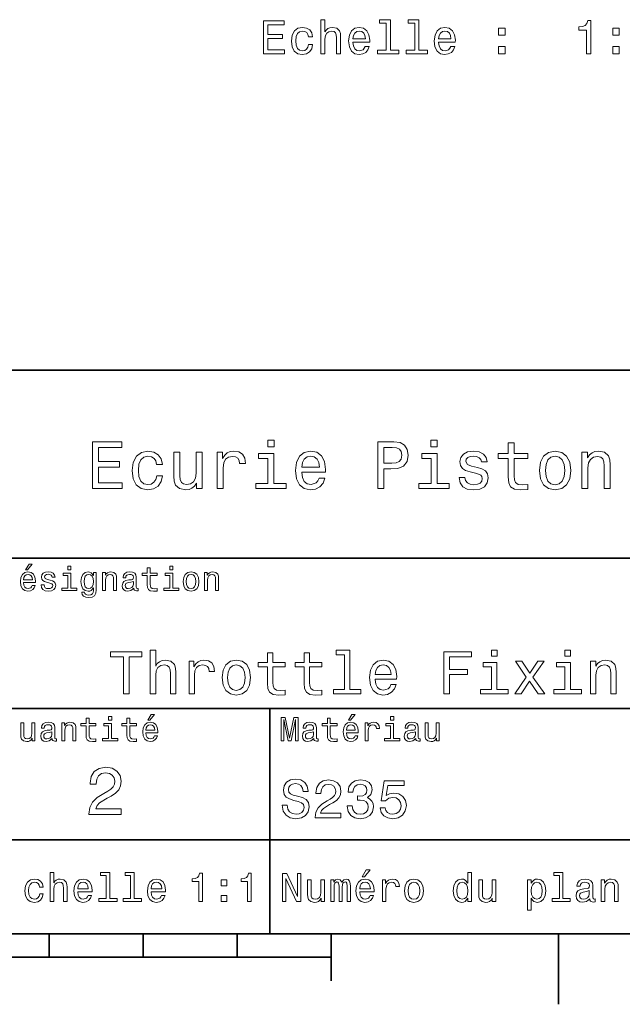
# Model space of a CAD drawing. Extents: x 0 to 297, y 0 to 210.
# Tile 6 of 8: x 165 to 229, y 2 to 107. Entities that reach past the tile are written whole.
import ezdxf

# ---------------------------------------------------------------- set-up
doc = ezdxf.new("R2010")
doc.units = 0

msp = doc.modelspace()

# ---------------------------------------------------------------- linework, layer by layer
at = {"color": 7, "lineweight": 35}
for p, q in [((97, 70), (287, 70)), ((162, 50), (287, 50)), ((162, 34), (287, 34)), ((162, 20), (287, 20)), ((10, 10), (287, 10)), ((97, 10), (287, 10)), ((98.5, 7.5), (198.5, 7.5))]:
    msp.add_line(p, q, dxfattribs=at)
at = {"color": 7, "lineweight": 35, "ltscale": 0.35}
msp.add_line((192, 20), (192, 34), dxfattribs=at)
at = {"color": 7, "lineweight": 35, "ltscale": 0.25}
msp.add_line((192, 10), (192, 20), dxfattribs=at)
at = {"color": 7, "lineweight": 35, "ltscale": 0.0625}
for p, q in [((168.5, 10), (168.5, 7.5)), ((178.5, 10), (178.5, 7.5)), ((188.5, 10), (188.5, 7.5))]:
    msp.add_line(p, q, dxfattribs=at)
at = {"color": 7, "lineweight": 35, "ltscale": 0.125}
msp.add_line((198.5, 10), (198.5, 5), dxfattribs=at)
at = {"color": 7, "lineweight": 35, "ltscale": 0.1875}
msp.add_line((222.699997, 10), (222.699997, 2.5), dxfattribs=at)
at = {"color": 7, "lineweight": 13}
for points in [[(191.318115, 103.674271), (193.537125, 103.674271), (193.537125, 104.0979), (191.782089, 104.0979), (191.782089, 105.283058), (193.34549, 105.283058), (193.34549, 105.701645), (191.782089, 105.701645), (191.782089, 106.750641), (193.49678, 106.750641), (193.49678, 107.174271), (191.318115, 107.174271)], [(197.405289, 103.674271), (197.849091, 103.674271), (197.849091, 105.237671), (197.894485, 105.595741), (198.040726, 105.857986), (198.267685, 106.019371), (198.570267, 106.079887), (198.812347, 106.029457), (198.963638, 105.893288), (199.039291, 105.666344), (199.064514, 105.363754), (199.064514, 103.674271), (199.508316, 103.674271), (199.508316, 105.454529), (199.488144, 105.812599), (199.397354, 106.110153), (199.099808, 106.382484), (198.635834, 106.478302), (198.383667, 106.443001), (198.166809, 106.347183), (197.98526, 106.195885), (197.849091, 105.989113), (197.849091, 107.295311), (197.405289, 107.295311)], [(204.359894, 106.922112), (204.359894, 104.04747), (203.447067, 104.04747), (203.447067, 103.674271), (205.711487, 103.674271), (205.711487, 104.04747), (204.803696, 104.04747), (204.803696, 107.295311), (203.663925, 107.295311), (203.663925, 106.922112)], [(207.39592, 106.922112), (207.39592, 104.04747), (206.483093, 104.04747), (206.483093, 103.674271), (208.747498, 103.674271), (208.747498, 104.04747), (207.839722, 104.04747), (207.839722, 107.295311), (206.699951, 107.295311), (206.699951, 106.922112)], [(225.682663, 103.674271), (226.141602, 103.674271), (226.141602, 107.199486), (225.79866, 107.199486), (225.707886, 106.891853), (225.526321, 106.685074), (225.248947, 106.564041), (224.865662, 106.523697), (224.865662, 106.165627), (225.682663, 106.165627)], [(196.09404, 105.484787), (196.532806, 105.484787), (196.442032, 105.888245), (196.225174, 106.205971), (195.887268, 106.402657), (195.448517, 106.478302), (194.964371, 106.377441), (194.596207, 106.095016), (194.364227, 105.636086), (194.283524, 105.020813), (194.359177, 104.410583), (194.586121, 103.956688), (194.944183, 103.674271), (195.43338, 103.578453), (195.867096, 103.654099), (196.205002, 103.865913), (196.436981, 104.198769), (196.537857, 104.64257), (196.114227, 104.64257), (196.038574, 104.360153), (195.897354, 104.148331), (195.695633, 104.017212), (195.448517, 103.976868), (195.140884, 104.042427), (194.918976, 104.244156), (194.782806, 104.571968), (194.737411, 105.035942), (194.782806, 105.48983), (194.924011, 105.817642), (195.15097, 106.019371), (195.448517, 106.089973), (195.710754, 106.044586), (195.90744, 105.928596), (196.038574, 105.736954)], [(200.829636, 104.899773), (202.604858, 104.899773), (202.609894, 105.106544), (202.529205, 105.686516), (202.307297, 106.120239), (201.954285, 106.382484), (201.48526, 106.478302), (201.026321, 106.377441), (200.673294, 106.095016), (200.44635, 105.636086), (200.365662, 105.030899), (200.441315, 104.410583), (200.668259, 103.956688), (201.016235, 103.674271), (201.470123, 103.578453), (201.863495, 103.644012), (202.186264, 103.815483), (202.423294, 104.087814), (202.559464, 104.450928), (202.120697, 104.450928), (202.029922, 104.249199), (201.898804, 104.0979), (201.525604, 103.976868), (201.238144, 104.032341), (201.021286, 104.208855), (200.880066, 104.496315), (200.829636, 104.884644)], [(200.829636, 105.272972), (200.885117, 105.620956), (201.021286, 105.878159), (201.228058, 106.0345), (201.500381, 106.089973), (201.767685, 106.0345), (201.974457, 105.878159), (202.100525, 105.620956), (202.14592, 105.272972)], [(209.937714, 104.899773), (211.712921, 104.899773), (211.717972, 105.106544), (211.637268, 105.686516), (211.415375, 106.120239), (211.062347, 106.382484), (210.593323, 106.478302), (210.134399, 106.377441), (209.781372, 106.095016), (209.554428, 105.636086), (209.473724, 105.030899), (209.549377, 104.410583), (209.776321, 103.956688), (210.124313, 103.674271), (210.578201, 103.578453), (210.971573, 103.644012), (211.294342, 103.815483), (211.531372, 104.087814), (211.667542, 104.450928), (211.228775, 104.450928), (211.138, 104.249199), (211.006866, 104.0979), (210.633667, 103.976868), (210.346207, 104.032341), (210.129349, 104.208855), (209.988144, 104.496315), (209.937714, 104.884644)], [(209.937714, 105.272972), (209.993179, 105.620956), (210.129349, 105.878159), (210.336121, 106.0345), (210.608459, 106.089973), (210.875748, 106.0345), (211.08252, 105.878159), (211.208603, 105.620956), (211.253998, 105.272972)], [(216.317383, 105.631042), (217.013351, 105.631042), (217.013351, 106.382484), (216.317383, 106.382484)], [(228.461487, 105.631042), (229.15744, 105.631042), (229.15744, 106.382484), (228.461487, 106.382484)], [(216.317383, 103.674271), (217.013351, 103.674271), (217.013351, 104.425713), (216.317383, 104.425713)], [(228.461487, 103.674271), (229.15744, 103.674271), (229.15744, 104.425713), (228.461487, 104.425713)], [(173.109512, 57.381123), (176.279541, 57.381123), (176.279541, 57.986309), (173.772339, 57.986309), (173.772339, 59.679394), (176.005768, 59.679394), (176.005768, 60.277374), (173.772339, 60.277374), (173.772339, 61.775936), (176.221893, 61.775936), (176.221893, 62.381123), (173.109512, 62.381123)], [(192.439484, 62.554031), (191.769455, 62.554031), (191.769455, 61.833572), (192.439484, 61.833572)], [(203.462524, 57.381123), (204.125351, 57.381123), (204.125351, 59.492073), (204.860229, 59.492073), (205.602295, 59.528095), (206.193085, 59.780258), (206.574921, 60.270172), (206.704605, 60.940201), (206.603745, 61.559795), (206.315552, 62.013687), (205.840057, 62.287464), (205.191635, 62.381123), (203.462524, 62.381123)], [(209.788177, 62.554031), (209.118149, 62.554031), (209.118149, 61.833572), (209.788177, 61.833572)], [(217.353027, 60.579971), (217.353027, 58.64193), (217.396255, 58.015129), (217.597992, 57.582851), (218.001434, 57.330688), (218.685883, 57.244236), (219.43515, 57.280258), (219.43515, 57.827808), (218.887604, 57.78458), (218.390488, 57.842216), (218.123917, 58.022331), (218.008652, 58.324928), (217.98703, 58.75), (217.98703, 60.579971), (219.43515, 60.579971), (219.43515, 61.120316), (217.98703, 61.120316), (217.98703, 62.251438), (217.353027, 62.251438), (217.353027, 61.120316), (216.257935, 61.120316), (216.257935, 60.579971)], [(179.932281, 59.967579), (180.559082, 59.967579), (180.429398, 60.543945), (180.119598, 60.997837), (179.636887, 61.278816), (179.010086, 61.386887), (178.318436, 61.242794), (177.792511, 60.839336), (177.46109, 60.183716), (177.345825, 59.304752), (177.453888, 58.432995), (177.778091, 57.78458), (178.289627, 57.381123), (178.988464, 57.244236), (179.608063, 57.352303), (180.090775, 57.6549), (180.42218, 58.130402), (180.566284, 58.764408), (179.96109, 58.764408), (179.853027, 58.36095), (179.651291, 58.058357), (179.363113, 57.871037), (179.010086, 57.8134), (178.570602, 57.907059), (178.253601, 58.195244), (178.059082, 58.663544), (177.994232, 59.326366), (178.059082, 59.974781), (178.260803, 60.443081), (178.585007, 60.731266), (179.010086, 60.83213), (179.38472, 60.767288), (179.66571, 60.601585), (179.853027, 60.327808)], [(184.788177, 61.25), (184.154175, 61.25), (184.154175, 59.016571), (184.082123, 58.497837), (183.873199, 58.123196), (183.548996, 57.892651), (183.123917, 57.820602), (182.785294, 57.878242), (182.569168, 58.051151), (182.446686, 58.346542), (182.417862, 58.764408), (182.417862, 61.25), (181.783859, 61.25), (181.783859, 58.706772), (181.805481, 58.195244), (181.942368, 57.770172), (182.360229, 57.381123), (183.030258, 57.244236), (183.390488, 57.294666), (183.700287, 57.424351), (183.966858, 57.647694), (184.182999, 57.971901), (184.182999, 57.381123), (184.788177, 57.381123)], [(186.380402, 57.381123), (187.014404, 57.381123), (187.014404, 59.592937), (187.079254, 60.12608), (187.273773, 60.507923), (187.590775, 60.738472), (188.015854, 60.817722), (188.332855, 60.767288), (188.570602, 60.623199), (188.714691, 60.378242), (188.765121, 60.046829), (189.406342, 60.046829), (189.319885, 60.630402), (189.082123, 61.048271), (188.685883, 61.30043), (188.145538, 61.386887), (187.778091, 61.32925), (187.46109, 61.185158), (187.180115, 60.940201), (186.956772, 60.608788), (186.956772, 61.25), (186.380402, 61.25)], [(192.417862, 57.914265), (192.417862, 61.120316), (190.789627, 61.120316), (190.789627, 60.579971), (191.783859, 60.579971), (191.783859, 57.914265), (190.48703, 57.914265), (190.48703, 57.381123), (193.729111, 57.381123), (193.729111, 57.914265)], [(195.37175, 59.131844), (197.907776, 59.131844), (197.914978, 59.427231), (197.799713, 60.255764), (197.482712, 60.875359), (196.978378, 61.25), (196.30835, 61.386887), (195.65274, 61.242794), (195.148407, 60.839336), (194.824203, 60.183716), (194.708923, 59.319164), (194.817001, 58.432995), (195.141205, 57.78458), (195.638321, 57.381123), (196.286743, 57.244236), (196.848694, 57.337894), (197.309799, 57.582851), (197.648407, 57.971901), (197.842941, 58.490631), (197.216141, 58.490631), (197.086456, 58.20245), (196.899139, 57.986309), (196.365997, 57.8134), (195.955322, 57.892651), (195.645538, 58.14481), (195.443802, 58.555473), (195.37175, 59.110229)], [(195.37175, 59.664986), (195.451004, 60.162102), (195.645538, 60.529537), (195.940918, 60.75288), (196.329971, 60.83213), (196.711807, 60.75288), (197.007202, 60.529537), (197.187317, 60.162102), (197.252167, 59.664986)], [(205.01152, 61.76873), (205.443802, 61.725502), (205.760803, 61.588615), (205.94812, 61.336452), (206.01297, 60.940201), (205.940918, 60.522331), (205.746399, 60.270172), (205.414978, 60.140488), (204.96109, 60.104465), (204.125351, 60.104465), (204.125351, 61.76873)], [(209.766571, 57.914265), (209.766571, 61.120316), (208.138321, 61.120316), (208.138321, 60.579971), (209.132568, 60.579971), (209.132568, 57.914265), (207.835724, 57.914265), (207.835724, 57.381123), (211.077805, 57.381123), (211.077805, 57.914265)], [(214.060516, 59.636166), (213.44812, 59.780258), (212.994232, 59.945965), (212.842941, 60.28458), (212.886169, 60.522331), (213.03746, 60.695244), (213.282425, 60.803314), (213.635437, 60.846542), (213.97406, 60.803314), (214.240631, 60.67363), (214.413544, 60.479107), (214.485596, 60.219738), (215.105194, 60.219738), (215.105194, 60.23415), (214.997116, 60.70245), (214.701721, 61.069885), (214.240631, 61.30043), (213.635437, 61.386887), (213.023056, 61.30043), (212.57637, 61.062679), (212.29538, 60.709652), (212.208939, 60.262966), (212.273773, 59.830688), (212.475494, 59.528095), (212.806915, 59.311958), (213.289627, 59.16066), (213.995682, 58.987751), (214.427948, 58.807636), (214.543228, 58.663544), (214.586456, 58.447407), (214.521606, 58.180836), (214.348694, 57.979107), (214.067719, 57.849422), (213.693085, 57.806194), (213.296829, 57.849422), (213.008636, 58.000721), (212.814117, 58.245674), (212.734863, 58.584293), (212.122482, 58.584293), (212.223343, 58.007923), (212.518738, 57.590057), (212.98703, 57.337894), (213.635437, 57.244236), (214.312683, 57.337894), (214.809799, 57.590057), (215.112396, 57.993515), (215.220459, 58.519451), (215.141205, 58.973343), (214.917862, 59.283138), (214.55043, 59.484871)], [(220.65274, 59.311958), (220.768005, 58.432995), (221.099426, 57.78458), (221.625366, 57.381123), (222.331421, 57.244236), (223.030258, 57.381123), (223.556198, 57.777374), (223.887604, 58.425793), (224.010086, 59.311958), (223.887604, 60.190922), (223.556198, 60.846542), (223.030258, 61.242794), (222.331421, 61.386887), (221.625366, 61.242794), (221.099426, 60.839336), (220.768005, 60.190922)], [(221.301147, 59.319164), (221.365997, 59.967579), (221.567719, 60.435879), (221.891937, 60.72406), (222.331421, 60.824928), (222.763687, 60.72406), (223.087891, 60.443081), (223.289627, 59.967579), (223.361679, 59.319164), (223.289627, 58.663544), (223.087891, 58.188038), (222.763687, 57.899853), (222.331421, 57.806194), (221.891937, 57.899853), (221.567719, 58.188038), (221.365997, 58.663544)], [(225.177246, 57.381123), (225.811249, 57.381123), (225.811249, 59.614552), (225.876083, 60.12608), (226.085022, 60.500717), (226.409225, 60.731266), (226.841507, 60.817722), (227.187317, 60.745674), (227.403458, 60.551151), (227.511536, 60.226944), (227.547546, 59.794666), (227.547546, 57.381123), (228.181564, 57.381123), (228.181564, 59.924351), (228.15274, 60.435879), (228.023056, 60.86095), (227.597992, 61.25), (226.935165, 61.386887), (226.567719, 61.336452), (226.257935, 61.199566), (225.991364, 60.969017), (225.782425, 60.659222), (225.782425, 61.25), (225.177246, 61.25)], [(166.004318, 48.728386), (166.216858, 48.728386), (166.717575, 49.340778), (166.364548, 49.340778)], [(165.784576, 47.406338), (167.052597, 47.406338), (167.056198, 47.554035), (166.998566, 47.9683), (166.840057, 48.278099), (166.587891, 48.465416), (166.252884, 48.533859), (165.925079, 48.461815), (165.672913, 48.260086), (165.510803, 47.932278), (165.453171, 47.5), (165.507202, 47.056915), (165.669312, 46.732708), (165.917862, 46.530979), (166.242081, 46.462536), (166.523056, 46.509365), (166.753601, 46.631844), (166.922913, 46.826366), (167.020172, 47.085735), (166.706772, 47.085735), (166.641937, 46.941643), (166.548264, 46.833572), (166.281708, 46.747116), (166.07637, 46.786743), (165.921463, 46.912823), (165.820602, 47.118156), (165.784576, 47.395531)], [(165.784576, 47.672909), (165.824203, 47.921471), (165.921463, 48.105186), (166.069168, 48.216858), (166.263687, 48.256485), (166.454605, 48.216858), (166.60231, 48.105186), (166.692368, 47.921471), (166.724777, 47.672909)], [(168.623199, 47.658501), (168.317001, 47.730545), (168.090057, 47.8134), (168.014404, 47.982708), (168.036026, 48.101585), (168.111664, 48.188038), (168.234146, 48.242073), (168.41066, 48.263687), (168.579971, 48.242073), (168.713257, 48.177231), (168.799713, 48.079971), (168.835739, 47.950287), (169.145538, 47.950287), (169.145538, 47.957493), (169.091492, 48.191643), (168.943802, 48.375359), (168.713257, 48.490635), (168.41066, 48.533859), (168.104462, 48.490635), (167.881119, 48.371758), (167.740631, 48.195244), (167.697403, 47.971901), (167.729828, 47.755764), (167.830688, 47.604465), (167.996399, 47.496399), (168.237747, 47.42075), (168.590775, 47.334293), (168.806915, 47.244236), (168.864548, 47.172188), (168.886169, 47.064121), (168.853745, 46.930836), (168.767288, 46.829971), (168.626801, 46.765129), (168.439484, 46.743515), (168.241348, 46.765129), (168.09726, 46.840778), (168, 46.963257), (167.960373, 47.132565), (167.654175, 47.132565), (167.704605, 46.844379), (167.85231, 46.635445), (168.086456, 46.509365), (168.41066, 46.462536), (168.749283, 46.509365), (168.997833, 46.635445), (169.149139, 46.837173), (169.203171, 47.100143), (169.163544, 47.327087), (169.05188, 47.481987), (168.868149, 47.582851)], [(170.8134, 46.79755), (170.8134, 48.400574), (169.999283, 48.400574), (169.999283, 48.130402), (170.496399, 48.130402), (170.496399, 46.79755), (169.847977, 46.79755), (169.847977, 46.530979), (171.469025, 46.530979), (171.469025, 46.79755)], [(170.824203, 49.117435), (170.489197, 49.117435), (170.489197, 48.757202), (170.824203, 48.757202)], [(173.518738, 46.617435), (173.518738, 48.465416), (173.216141, 48.465416), (173.216141, 48.152016), (172.967575, 48.4366), (172.816284, 48.508644), (172.646973, 48.533859), (172.340775, 48.461815), (172.103027, 48.260086), (171.94812, 47.935879), (171.894089, 47.5), (171.94812, 47.060516), (172.103027, 46.736309), (172.340775, 46.530979), (172.646973, 46.462536), (172.819885, 46.487751), (172.963974, 46.552593), (173.216141, 46.826366), (173.216141, 46.552593), (173.187317, 46.336456), (173.108063, 46.181557), (172.956772, 46.091499), (172.729828, 46.059078), (172.531708, 46.080692), (172.391205, 46.134727), (172.30835, 46.228386), (172.283142, 46.354465), (171.976944, 46.354465), (171.976944, 46.340057), (172.023773, 46.109509), (172.167862, 45.9366), (172.398407, 45.824928), (172.711823, 45.785301), (173.086456, 45.839336), (173.335022, 45.990635), (173.47551, 46.253601)], [(172.221909, 47.5), (172.254318, 47.820606), (172.351593, 48.058357), (172.502884, 48.198845), (172.704605, 48.249279), (172.917145, 48.198845), (173.075653, 48.058357), (173.172913, 47.820606), (173.208939, 47.5), (173.172913, 47.172188), (173.075653, 46.938038), (172.917145, 46.793949), (172.704605, 46.747116), (172.502884, 46.793949), (172.351593, 46.938038), (172.254318, 47.175793)], [(174.181549, 46.530979), (174.498566, 46.530979), (174.498566, 47.647694), (174.530975, 47.903458), (174.635452, 48.090778), (174.797546, 48.206051), (175.013687, 48.249279), (175.1866, 48.213257), (175.294662, 48.115993), (175.348709, 47.953888), (175.366714, 47.737751), (175.366714, 46.530979), (175.683716, 46.530979), (175.683716, 47.802593), (175.669312, 48.058357), (175.604462, 48.270893), (175.391937, 48.465416), (175.060516, 48.533859), (174.876801, 48.508644), (174.721909, 48.440201), (174.588623, 48.324928), (174.484146, 48.170029), (174.484146, 48.465416), (174.181549, 48.465416)], [(177.499283, 46.783142), (177.499283, 46.772335), (177.517288, 46.649857), (177.57132, 46.5634), (177.798264, 46.494957), (177.974777, 46.523773), (177.974777, 46.76873), (177.899139, 46.757923), (177.798264, 46.804756), (177.780258, 46.948845), (177.780258, 47.950287), (177.73703, 48.206051), (177.610947, 48.386166), (177.391205, 48.494236), (177.081406, 48.533859), (176.778824, 48.490635), (176.555481, 48.368156), (176.414978, 48.177231), (176.368149, 47.925072), (176.368149, 47.903458), (176.65274, 47.903458), (176.677948, 48.054756), (176.757202, 48.162823), (176.886887, 48.227665), (177.070602, 48.25288), (177.247116, 48.234871), (177.373199, 48.180836), (177.448853, 48.087173), (177.47406, 47.957493), (177.459656, 47.806194), (177.402023, 47.730545), (177.257919, 47.694523), (176.987747, 47.665707), (176.677948, 47.600864), (176.458206, 47.485592), (176.328537, 47.305473), (176.28891, 47.038906), (176.324921, 46.801151), (176.4366, 46.624638), (176.616714, 46.512966), (176.86528, 46.473343), (177.200287, 46.548992)], [(178.943802, 48.130402), (178.943802, 47.161381), (178.965424, 46.84798), (179.066284, 46.631844), (179.268005, 46.505764), (179.610229, 46.462536), (179.984863, 46.480545), (179.984863, 46.754322), (179.71109, 46.732708), (179.46254, 46.761528), (179.329254, 46.851585), (179.271606, 47.00288), (179.260803, 47.215416), (179.260803, 48.130402), (179.984863, 48.130402), (179.984863, 48.400574), (179.260803, 48.400574), (179.260803, 48.966137), (178.943802, 48.966137), (178.943802, 48.400574), (178.396255, 48.400574), (178.396255, 48.130402)], [(181.656342, 46.79755), (181.656342, 48.400574), (180.842224, 48.400574), (180.842224, 48.130402), (181.33934, 48.130402), (181.33934, 46.79755), (180.690918, 46.79755), (180.690918, 46.530979), (182.311966, 46.530979), (182.311966, 46.79755)], [(181.667145, 49.117435), (181.332138, 49.117435), (181.332138, 48.757202), (181.667145, 48.757202)], [(182.762253, 47.496399), (182.819885, 47.056915), (182.985596, 46.732708), (183.248566, 46.530979), (183.601593, 46.462536), (183.951004, 46.530979), (184.213974, 46.729107), (184.379684, 47.053314), (184.440918, 47.496399), (184.379684, 47.935879), (184.213974, 48.263687), (183.951004, 48.461815), (183.601593, 48.533859), (183.248566, 48.461815), (182.985596, 48.260086), (182.819885, 47.935879)], [(183.086456, 47.5), (183.118881, 47.824207), (183.219742, 48.058357), (183.381851, 48.20245), (183.601593, 48.25288), (183.817719, 48.20245), (183.979828, 48.061958), (184.080688, 47.824207), (184.116714, 47.5), (184.080688, 47.172188), (183.979828, 46.934437), (183.817719, 46.790344), (183.601593, 46.743515), (183.381851, 46.790344), (183.219742, 46.934437), (183.118881, 47.172188)], [(185.024506, 46.530979), (185.341492, 46.530979), (185.341492, 47.647694), (185.373917, 47.903458), (185.478394, 48.090778), (185.640488, 48.206051), (185.856628, 48.249279), (186.029541, 48.213257), (186.137604, 48.115993), (186.19165, 47.953888), (186.209656, 47.737751), (186.209656, 46.530979), (186.526657, 46.530979), (186.526657, 47.802593), (186.512253, 48.058357), (186.447403, 48.270893), (186.234879, 48.465416), (185.903458, 48.533859), (185.719742, 48.508644), (185.56485, 48.440201), (185.431564, 48.324928), (185.327087, 48.170029), (185.327087, 48.465416), (185.024506, 48.465416)], [(177.463257, 47.208214), (177.420029, 47.020893), (177.304749, 46.876801), (177.131851, 46.783142), (176.919312, 46.750721), (176.782425, 46.76873), (176.68515, 46.826366), (176.623917, 46.927231), (176.605911, 47.067722), (176.620316, 47.193802), (176.677948, 47.283859), (176.908508, 47.384727), (177.200287, 47.427952), (177.463257, 47.514408)], [(176.408508, 35.530258), (177.005051, 35.530258), (177.005051, 39.485588), (178.36673, 39.485588), (178.36673, 40.030258), (175.040359, 40.030258), (175.040359, 39.485588), (176.408508, 39.485588)], [(179.268021, 35.530258), (179.838623, 35.530258), (179.838623, 37.540344), (179.896988, 38.000721), (180.085022, 38.337894), (180.376816, 38.545387), (180.765854, 38.623199), (181.077103, 38.558357), (181.271622, 38.383286), (181.368881, 38.091499), (181.401306, 37.70245), (181.401306, 35.530258), (181.971909, 35.530258), (181.971909, 37.819164), (181.945969, 38.279537), (181.829254, 38.662102), (181.446686, 39.012245), (180.850159, 39.135445), (180.52594, 39.090057), (180.247131, 38.966858), (180.013702, 38.772331), (179.838623, 38.506485), (179.838623, 40.185879), (179.268021, 40.185879)], [(191.74353, 38.409222), (191.74353, 36.664986), (191.782425, 36.100864), (191.963989, 35.711815), (192.327103, 35.484871), (192.943085, 35.407059), (193.617447, 35.43948), (193.617447, 35.932274), (193.124649, 35.893372), (192.677246, 35.945244), (192.437332, 36.107349), (192.333588, 36.379681), (192.314133, 36.762245), (192.314133, 38.409222), (193.617447, 38.409222), (193.617447, 38.895531), (192.314133, 38.895531), (192.314133, 39.913544), (191.74353, 39.913544), (191.74353, 38.895531), (190.757935, 38.895531), (190.757935, 38.409222)], [(195.646988, 38.409222), (195.646988, 36.664986), (195.685883, 36.100864), (195.867447, 35.711815), (196.23056, 35.484871), (196.846558, 35.407059), (197.520905, 35.43948), (197.520905, 35.932274), (197.028107, 35.893372), (196.580704, 35.945244), (196.34079, 36.107349), (196.237045, 36.379681), (196.21759, 36.762245), (196.21759, 38.409222), (197.520905, 38.409222), (197.520905, 38.895531), (196.21759, 38.895531), (196.21759, 39.913544), (195.646988, 39.913544), (195.646988, 38.895531), (194.661392, 38.895531), (194.661392, 38.409222)], [(199.920044, 39.706051), (199.920044, 36.010086), (198.746399, 36.010086), (198.746399, 35.530258), (201.657791, 35.530258), (201.657791, 36.010086), (200.490646, 36.010086), (200.490646, 40.185879), (199.025223, 40.185879), (199.025223, 39.706051)], [(210.508652, 35.530258), (211.111679, 35.530258), (211.111679, 37.598701), (213.005051, 37.598701), (213.005051, 38.136887), (211.111679, 38.136887), (211.111679, 39.485588), (213.439484, 39.485588), (213.439484, 40.030258), (210.508652, 40.030258)], [(216.162827, 40.185879), (215.559799, 40.185879), (215.559799, 39.537464), (216.162827, 39.537464)], [(223.969742, 40.185879), (223.366714, 40.185879), (223.366714, 39.537464), (223.969742, 39.537464)], [(183.385452, 35.530258), (183.956055, 35.530258), (183.956055, 37.520893), (184.01442, 38.000721), (184.189484, 38.344379), (184.474792, 38.551872), (184.857361, 38.623199), (185.142654, 38.577808), (185.356628, 38.448124), (185.486313, 38.227665), (185.531708, 37.929394), (186.108795, 37.929394), (186.030991, 38.454609), (185.817017, 38.830692), (185.460388, 39.057636), (184.974075, 39.135445), (184.643372, 39.083572), (184.358078, 38.953888), (184.105194, 38.733429), (183.90419, 38.435158), (183.90419, 39.012245), (183.385452, 39.012245)], [(186.906342, 37.268009), (187.010101, 36.476944), (187.308365, 35.893372), (187.781708, 35.530258), (188.41716, 35.407059), (189.046112, 35.530258), (189.519455, 35.886887), (189.817734, 36.470459), (189.927963, 37.268009), (189.817734, 38.059078), (189.519455, 38.649136), (189.046112, 39.005764), (188.41716, 39.135445), (187.781708, 39.005764), (187.308365, 38.642651), (187.010101, 38.059078)], [(203.188049, 37.105907), (205.470474, 37.105907), (205.476959, 37.371758), (205.373199, 38.117435), (205.087906, 38.675072), (204.634018, 39.012245), (204.030991, 39.135445), (203.440933, 39.005764), (202.987045, 38.642651), (202.695251, 38.052593), (202.591507, 37.274494), (202.688766, 36.476944), (202.98056, 35.893372), (203.427963, 35.530258), (204.011536, 35.407059), (204.517303, 35.491352), (204.932281, 35.711815), (205.237045, 36.061958), (205.412109, 36.528816), (204.847992, 36.528816), (204.731277, 36.269451), (204.562683, 36.074928), (204.082855, 35.919308), (203.713257, 35.990631), (203.434448, 36.217579), (203.252884, 36.587173), (203.188049, 37.086452)], [(216.143372, 36.010086), (216.143372, 38.895531), (214.677963, 38.895531), (214.677963, 38.409222), (215.572769, 38.409222), (215.572769, 36.010086), (214.405624, 36.010086), (214.405624, 35.530258), (217.323486, 35.530258), (217.323486, 36.010086)], [(218.71759, 35.530258), (219.612396, 36.885445), (220.533142, 35.530258), (221.220459, 35.530258), (219.97551, 37.326366), (221.149139, 39.012245), (220.487762, 39.012245), (219.638336, 37.747837), (218.78891, 39.012245), (218.114563, 39.012245), (219.268738, 37.319885), (218.049713, 35.530258)], [(223.950287, 36.010086), (223.950287, 38.895531), (222.484879, 38.895531), (222.484879, 38.409222), (223.379684, 38.409222), (223.379684, 36.010086), (222.21254, 36.010086), (222.21254, 35.530258), (225.130402, 35.530258), (225.130402, 36.010086)], [(226.109512, 35.530258), (226.680115, 35.530258), (226.680115, 37.540344), (226.73848, 38.000721), (226.926514, 38.337894), (227.218307, 38.545387), (227.607361, 38.623199), (227.918594, 38.558357), (228.113113, 38.383286), (228.210373, 38.091499), (228.242798, 37.70245), (228.242798, 35.530258), (228.8134, 35.530258), (228.8134, 37.819164), (228.787476, 38.279537), (228.670746, 38.662102), (228.288193, 39.012245), (227.69165, 39.135445), (227.360962, 39.090057), (227.082138, 38.966858), (226.842224, 38.759365), (226.654175, 38.480545), (226.654175, 39.012245), (226.109512, 39.012245)], [(187.489929, 37.274494), (187.548279, 37.858067), (187.729828, 38.279537), (188.021622, 38.538902), (188.41716, 38.629681), (188.806198, 38.538902), (189.097992, 38.286022), (189.279541, 37.858067), (189.344391, 37.274494), (189.279541, 36.684437), (189.097992, 36.256481), (188.806198, 35.997116), (188.41716, 35.912823), (188.021622, 35.997116), (187.729828, 36.256481), (187.548279, 36.684437)], [(203.188049, 37.585735), (203.259369, 38.033138), (203.434448, 38.363831), (203.700302, 38.564842), (204.050446, 38.636166), (204.394104, 38.564842), (204.659943, 38.363831), (204.822052, 38.033138), (204.880417, 37.585735)], [(168.824921, 30.78314), (168.824921, 30.772333), (168.842941, 30.649855), (168.896973, 30.5634), (169.123917, 30.494957), (169.30043, 30.523775), (169.30043, 30.768732), (169.224777, 30.757925), (169.123917, 30.804754), (169.105911, 30.948847), (169.105911, 31.950287), (169.062683, 32.206051), (168.9366, 32.386166), (168.716858, 32.494236), (168.407059, 32.533859), (168.104462, 32.490635), (167.881119, 32.368156), (167.740631, 32.177231), (167.693802, 31.925072), (167.693802, 31.903458), (167.978394, 31.903458), (168.003601, 32.054756), (168.082855, 32.162823), (168.21254, 32.227665), (168.396255, 32.25288), (168.572769, 32.234871), (168.698853, 32.180836), (168.77449, 32.087173), (168.799713, 31.957493), (168.785309, 31.806194), (168.727661, 31.730547), (168.583572, 31.694523), (168.3134, 31.665705), (168.003601, 31.600864), (167.783859, 31.48559), (167.654175, 31.305475), (167.614548, 31.038904), (167.650574, 30.801151), (167.762253, 30.62464), (167.942368, 30.512968), (168.190918, 30.473343), (168.52594, 30.54899)], [(169.844376, 30.530979), (170.161377, 30.530979), (170.161377, 31.647694), (170.193802, 31.903458), (170.298279, 32.090778), (170.460373, 32.206051), (170.676514, 32.249279), (170.849426, 32.213257), (170.957489, 32.115993), (171.011536, 31.95389), (171.029541, 31.737751), (171.029541, 30.530979), (171.346542, 30.530979), (171.346542, 31.802593), (171.332138, 32.058357), (171.267288, 32.270893), (171.054749, 32.465416), (170.723343, 32.533859), (170.539627, 32.508644), (170.38472, 32.440201), (170.251434, 32.324928), (170.146973, 32.170029), (170.146973, 32.465416), (169.844376, 32.465416)], [(172.438034, 32.130402), (172.438034, 31.161383), (172.459656, 30.847982), (172.560516, 30.631844), (172.762253, 30.505762), (173.104462, 30.462536), (173.479111, 30.480547), (173.479111, 30.754322), (173.205338, 30.732708), (172.956772, 30.761526), (172.823486, 30.851583), (172.765854, 31.002882), (172.755035, 31.215418), (172.755035, 32.130402), (173.479111, 32.130402), (173.479111, 32.400574), (172.755035, 32.400574), (172.755035, 32.966137), (172.438034, 32.966137), (172.438034, 32.400574), (171.890488, 32.400574), (171.890488, 32.130402)], [(175.161377, 33.117435), (174.82637, 33.117435), (174.82637, 32.757202), (175.161377, 32.757202)], [(176.775223, 32.130402), (176.775223, 31.161383), (176.796829, 30.847982), (176.89769, 30.631844), (177.099426, 30.505762), (177.44165, 30.462536), (177.816284, 30.480547), (177.816284, 30.754322), (177.542511, 30.732708), (177.293945, 30.761526), (177.16066, 30.851583), (177.103027, 31.002882), (177.092224, 31.215418), (177.092224, 32.130402), (177.816284, 32.130402), (177.816284, 32.400574), (177.092224, 32.400574), (177.092224, 32.966137), (176.775223, 32.966137), (176.775223, 32.400574), (176.227661, 32.400574), (176.227661, 32.130402)], [(178.796112, 31.40634), (180.064117, 31.40634), (180.067719, 31.554033), (180.010086, 31.9683), (179.851593, 32.278099), (179.599426, 32.465416), (179.264404, 32.533859), (178.9366, 32.461815), (178.684433, 32.260086), (178.522339, 31.932276), (178.464691, 31.5), (178.518738, 31.056915), (178.680832, 30.732708), (178.929398, 30.530979), (179.253601, 30.462536), (179.534576, 30.509365), (179.765137, 30.631844), (179.934433, 30.826368), (180.031708, 31.085733), (179.718292, 31.085733), (179.653458, 30.941643), (179.559799, 30.833572), (179.293228, 30.747118), (179.087891, 30.786743), (178.932999, 30.912823), (178.832138, 31.118155), (178.796112, 31.395533)], [(179.015854, 32.728386), (179.228394, 32.728386), (179.729111, 33.340778), (179.376083, 33.340778)], [(193.183716, 30.530979), (193.46109, 30.530979), (193.46109, 32.80043), (193.929398, 30.530979), (194.239197, 30.530979), (194.703888, 32.80043), (194.703888, 30.530979), (194.984863, 30.530979), (194.984863, 33.030979), (194.545395, 33.030979), (194.08429, 30.826368), (193.626801, 33.030979), (193.183716, 33.030979)], [(196.656342, 30.78314), (196.656342, 30.772333), (196.674347, 30.649855), (196.728394, 30.5634), (196.955338, 30.494957), (197.131851, 30.523775), (197.131851, 30.768732), (197.056198, 30.757925), (196.955338, 30.804754), (196.937317, 30.948847), (196.937317, 31.950287), (196.894089, 32.206051), (196.768005, 32.386166), (196.548264, 32.494236), (196.23848, 32.533859), (195.935883, 32.490635), (195.71254, 32.368156), (195.572052, 32.177231), (195.525223, 31.925072), (195.525223, 31.903458), (195.809799, 31.903458), (195.835022, 32.054756), (195.914261, 32.162823), (196.043945, 32.227665), (196.227661, 32.25288), (196.404175, 32.234871), (196.530258, 32.180836), (196.605911, 32.087173), (196.631119, 31.957493), (196.616714, 31.806194), (196.559082, 31.730547), (196.414978, 31.694523), (196.144806, 31.665705), (195.835022, 31.600864), (195.61528, 31.48559), (195.485596, 31.305475), (195.445969, 31.038904), (195.481995, 30.801151), (195.593658, 30.62464), (195.773773, 30.512968), (196.022339, 30.473343), (196.357346, 30.54899)], [(198.100861, 32.130402), (198.100861, 31.161383), (198.122482, 30.847982), (198.223343, 30.631844), (198.425079, 30.505762), (198.767288, 30.462536), (199.141937, 30.480547), (199.141937, 30.754322), (198.868149, 30.732708), (198.619598, 30.761526), (198.486313, 30.851583), (198.42868, 31.002882), (198.417862, 31.215418), (198.417862, 32.130402), (199.141937, 32.130402), (199.141937, 32.400574), (198.417862, 32.400574), (198.417862, 32.966137), (198.100861, 32.966137), (198.100861, 32.400574), (197.553314, 32.400574), (197.553314, 32.130402)], [(200.121765, 31.40634), (201.389771, 31.40634), (201.393372, 31.554033), (201.335739, 31.9683), (201.177231, 32.278099), (200.925079, 32.465416), (200.590057, 32.533859), (200.262253, 32.461815), (200.010086, 32.260086), (199.847977, 31.932276), (199.790344, 31.5), (199.844376, 31.056915), (200.006485, 30.732708), (200.255051, 30.530979), (200.579254, 30.462536), (200.860229, 30.509365), (201.090775, 30.631844), (201.260086, 30.826368), (201.357346, 31.085733), (201.043945, 31.085733), (200.979111, 30.941643), (200.885452, 30.833572), (200.618881, 30.747118), (200.413544, 30.786743), (200.258652, 30.912823), (200.157776, 31.118155), (200.121765, 31.395533)], [(200.341492, 32.728386), (200.554031, 32.728386), (201.054749, 33.340778), (200.701736, 33.340778)], [(202.131851, 30.530979), (202.448853, 30.530979), (202.448853, 31.636887), (202.481262, 31.903458), (202.578537, 32.094379), (202.73703, 32.209652), (202.94957, 32.249279), (203.108063, 32.224064), (203.226944, 32.152016), (203.298996, 32.029537), (203.324203, 31.863832), (203.644806, 31.863832), (203.601593, 32.155621), (203.482712, 32.364552), (203.284576, 32.490635), (203.014404, 32.533859), (202.830688, 32.505043), (202.672195, 32.432995), (202.531708, 32.310516), (202.420029, 32.144814), (202.420029, 32.465416), (202.131851, 32.465416)], [(205.161377, 33.117435), (204.82637, 33.117435), (204.82637, 32.757202), (205.161377, 32.757202)], [(207.499283, 30.78314), (207.499283, 30.772333), (207.517288, 30.649855), (207.57132, 30.5634), (207.798264, 30.494957), (207.974777, 30.523775), (207.974777, 30.768732), (207.899139, 30.757925), (207.798264, 30.804754), (207.780258, 30.948847), (207.780258, 31.950287), (207.73703, 32.206051), (207.610947, 32.386166), (207.391205, 32.494236), (207.081406, 32.533859), (206.778824, 32.490635), (206.555481, 32.368156), (206.414978, 32.177231), (206.368149, 31.925072), (206.368149, 31.903458), (206.65274, 31.903458), (206.677948, 32.054756), (206.757202, 32.162823), (206.886887, 32.227665), (207.070602, 32.25288), (207.247116, 32.234871), (207.373199, 32.180836), (207.448853, 32.087173), (207.47406, 31.957493), (207.459656, 31.806194), (207.402023, 31.730547), (207.257919, 31.694523), (206.987747, 31.665705), (206.677948, 31.600864), (206.458206, 31.48559), (206.328537, 31.305475), (206.28891, 31.038904), (206.324921, 30.801151), (206.4366, 30.62464), (206.616714, 30.512968), (206.86528, 30.473343), (207.200287, 30.54899)], [(166.998566, 32.465416), (166.681549, 32.465416), (166.681549, 31.348703), (166.645538, 31.089336), (166.541061, 30.902016), (166.378967, 30.786743), (166.166428, 30.750719), (165.997116, 30.779539), (165.889053, 30.865993), (165.827805, 31.013687), (165.8134, 31.222622), (165.8134, 32.465416), (165.496399, 32.465416), (165.496399, 31.193804), (165.507202, 30.93804), (165.575653, 30.725504), (165.784576, 30.530979), (166.119598, 30.462536), (166.299713, 30.487751), (166.454605, 30.552593), (166.587891, 30.664265), (166.695969, 30.826368), (166.695969, 30.530979), (166.998566, 30.530979)], [(168.78891, 31.208212), (168.745682, 31.020893), (168.630402, 30.876801), (168.457489, 30.78314), (168.244965, 30.750719), (168.108063, 30.768732), (168.010803, 30.826368), (167.94957, 30.927233), (167.931549, 31.067722), (167.945969, 31.193804), (168.003601, 31.283861), (168.234146, 31.384726), (168.52594, 31.427954), (168.78891, 31.514408)], [(175.150574, 30.79755), (175.150574, 32.400574), (174.336456, 32.400574), (174.336456, 32.130402), (174.833572, 32.130402), (174.833572, 30.79755), (174.185165, 30.79755), (174.185165, 30.530979), (175.806198, 30.530979), (175.806198, 30.79755)], [(178.796112, 31.672911), (178.835739, 31.921469), (178.932999, 32.105186), (179.080688, 32.216858), (179.275208, 32.256485), (179.466141, 32.216858), (179.613831, 32.105186), (179.703888, 31.921469), (179.736313, 31.672911)], [(196.620316, 31.208212), (196.577087, 31.020893), (196.461823, 30.876801), (196.28891, 30.78314), (196.07637, 30.750719), (195.939484, 30.768732), (195.842224, 30.826368), (195.780975, 30.927233), (195.76297, 31.067722), (195.777374, 31.193804), (195.835022, 31.283861), (196.065567, 31.384726), (196.357346, 31.427954), (196.620316, 31.514408)], [(200.121765, 31.672911), (200.161377, 31.921469), (200.258652, 32.105186), (200.406342, 32.216858), (200.600861, 32.256485), (200.791794, 32.216858), (200.939484, 32.105186), (201.029541, 31.921469), (201.061966, 31.672911)], [(205.150574, 30.79755), (205.150574, 32.400574), (204.336456, 32.400574), (204.336456, 32.130402), (204.833572, 32.130402), (204.833572, 30.79755), (204.185165, 30.79755), (204.185165, 30.530979), (205.806198, 30.530979), (205.806198, 30.79755)], [(207.463257, 31.208212), (207.420029, 31.020893), (207.304749, 30.876801), (207.131851, 30.78314), (206.919312, 30.750719), (206.782425, 30.768732), (206.68515, 30.826368), (206.623917, 30.927233), (206.605911, 31.067722), (206.620316, 31.193804), (206.677948, 31.283861), (206.908508, 31.384726), (207.200287, 31.427954), (207.463257, 31.514408)], [(210.010086, 32.465416), (209.693085, 32.465416), (209.693085, 31.348703), (209.657059, 31.089336), (209.552597, 30.902016), (209.390488, 30.786743), (209.177948, 30.750719), (209.008636, 30.779539), (208.900574, 30.865993), (208.83934, 31.013687), (208.824921, 31.222622), (208.824921, 32.465416), (208.507919, 32.465416), (208.507919, 31.193804), (208.518738, 30.93804), (208.587173, 30.725504), (208.796112, 30.530979), (209.131119, 30.462536), (209.311234, 30.487751), (209.466141, 30.552593), (209.599426, 30.664265), (209.707489, 30.826368), (209.707489, 30.530979), (210.010086, 30.530979)], [(172.742065, 22.700289), (176.178665, 22.700289), (176.178665, 23.319885), (173.462524, 23.319885), (173.613831, 23.658503), (173.873199, 23.939482), (174.672897, 24.45101), (175.097977, 24.667147), (175.573486, 24.976946), (175.912094, 25.337177), (176.106628, 25.762249), (176.178665, 26.244957), (176.056183, 26.850143), (175.717575, 27.325649), (175.198837, 27.628242), (174.528809, 27.736313), (173.837173, 27.613834), (173.311234, 27.275217), (172.97261, 26.734871), (172.857346, 26.021614), (172.857346, 25.92075), (173.512955, 25.92075), (173.512955, 25.978386), (173.577805, 26.4683), (173.772324, 26.828531), (174.082123, 27.059078), (174.492783, 27.138329), (174.91066, 27.066282), (175.220459, 26.886168), (175.42218, 26.605188), (175.494232, 26.252163), (175.443802, 25.92075), (175.306915, 25.639771), (175.076355, 25.394814), (174.759354, 25.178675), (174.33429, 24.948128), (173.628235, 24.501442), (173.131119, 24.025938), (172.835724, 23.449568), (172.742065, 22.721903)], [(193.824203, 23.680117), (193.299713, 23.680117), (193.414978, 23.069164), (193.703171, 22.619596), (194.146973, 22.348703), (194.746399, 22.250721), (195.340057, 22.342941), (195.783859, 22.596542), (196.066284, 22.994238), (196.170029, 23.518732), (196.083572, 23.991356), (195.841492, 24.296831), (195.44957, 24.49856), (194.925079, 24.648417), (194.47551, 24.757925), (194.181549, 24.884727), (194.014404, 25.069164), (193.96254, 25.357349), (194.014404, 25.616714), (194.164261, 25.812681), (194.394806, 25.945246), (194.711823, 25.991356), (195.034576, 25.933718), (195.288177, 25.778099), (195.455338, 25.518732), (195.536026, 25.167149), (196.060516, 25.167149), (196.060516, 25.178675), (195.968292, 25.720463), (195.697403, 26.12392), (195.270889, 26.377522), (194.694519, 26.463978), (194.175797, 26.377522), (193.772339, 26.135448), (193.51297, 25.760807), (193.420746, 25.276657), (193.495682, 24.844381), (193.714691, 24.550434), (194.060516, 24.354467), (194.533142, 24.204613), (195, 24.072046), (195.351578, 23.945246), (195.564835, 23.760807), (195.639771, 23.461096), (195.570602, 23.155621), (195.391937, 22.925074), (195.121033, 22.780981), (194.769455, 22.734871), (194.377518, 22.798271), (194.077805, 22.98271), (193.887604, 23.282421)], [(196.798264, 22.360231), (199.547546, 22.360231), (199.547546, 22.855909), (197.374634, 22.855909), (197.495682, 23.126802), (197.703171, 23.351585), (198.342941, 23.760807), (198.682999, 23.933718), (199.0634, 24.181557), (199.33429, 24.469742), (199.489914, 24.809799), (199.547546, 25.195967), (199.44957, 25.680117), (199.17868, 26.06052), (198.763687, 26.302595), (198.227661, 26.38905), (197.674347, 26.291067), (197.253601, 26.020174), (196.982712, 25.587896), (196.890488, 25.017292), (196.890488, 24.9366), (197.414978, 24.9366), (197.414978, 24.98271), (197.466858, 25.374641), (197.622482, 25.662825), (197.870316, 25.847263), (198.198853, 25.910664), (198.533142, 25.853027), (198.780975, 25.708935), (198.942368, 25.48415), (199, 25.201729), (198.959656, 24.9366), (198.850143, 24.711817), (198.66571, 24.51585), (198.412109, 24.342941), (198.072052, 24.158503), (197.507202, 23.801153), (197.109512, 23.42075), (196.873199, 22.959656), (196.798264, 22.377522)], [(200.221909, 23.616716), (200.221909, 23.57637), (200.314117, 23.023056), (200.585022, 22.60807), (201.01152, 22.342941), (201.57637, 22.244957), (202.175797, 22.342941), (202.625366, 22.596542), (202.913544, 23), (203.017288, 23.518732), (202.971176, 23.858791), (202.844376, 24.135448), (202.636887, 24.348703), (202.360229, 24.504324), (202.734863, 24.815563), (202.867432, 25.311239), (202.780975, 25.760807), (202.533142, 26.100864), (202.129684, 26.314121), (201.57637, 26.38905), (201.057632, 26.296831), (200.659943, 26.043228), (200.400574, 25.639771), (200.314117, 25.103746), (200.314117, 25.063402), (200.827087, 25.063402), (200.873199, 25.432278), (201.023056, 25.697407), (201.265137, 25.858791), (201.605194, 25.916428), (201.904892, 25.870317), (202.123917, 25.749281), (202.256485, 25.553314), (202.30835, 25.288185), (202.256485, 25.005764), (202.118149, 24.815563), (201.876083, 24.700289), (201.547546, 24.665707), (201.322769, 24.671471), (201.322769, 24.216139), (201.605194, 24.227667), (201.968292, 24.175793), (202.239197, 24.037464), (202.400574, 23.812681), (202.458206, 23.518732), (202.394806, 23.184439), (202.227661, 22.9366), (201.96254, 22.780981), (201.610947, 22.729107), (201.247833, 22.786745), (200.982712, 22.959656), (200.815567, 23.236313), (200.752167, 23.616716)], [(203.714691, 23.40346), (203.841492, 22.930836), (204.123917, 22.56196), (204.53891, 22.331413), (205.069168, 22.244957), (205.651291, 22.348703), (206.106628, 22.631124), (206.394806, 23.080692), (206.504318, 23.657061), (206.406342, 24.193085), (206.129684, 24.613834), (205.697403, 24.884727), (205.138336, 24.98271), (204.706055, 24.913546), (204.371765, 24.723343), (204.533142, 25.801153), (206.285309, 25.801153), (206.285309, 26.273777), (204.146973, 26.273777), (203.829971, 24.152739), (204.291061, 24.152739), (204.625366, 24.423632), (205.05188, 24.521614), (205.420746, 24.458214), (205.703171, 24.273777), (205.881851, 23.991356), (205.945251, 23.628242), (205.881851, 23.265131), (205.697403, 22.98271), (205.414978, 22.804035), (205.05188, 22.740635), (204.746399, 22.780981), (204.510086, 22.913546), (204.337173, 23.121038), (204.250717, 23.40346)], [(201.809799, 16.065563), (202.06485, 16.065563), (202.66571, 16.800432), (202.242081, 16.800432)], [(167.48703, 14.980548), (167.863113, 14.980548), (167.785309, 15.326369), (167.599426, 15.598703), (167.309799, 15.767292), (166.933716, 15.832133), (166.518738, 15.745678), (166.203171, 15.503603), (166.004318, 15.110231), (165.935165, 14.582853), (166, 14.059798), (166.194519, 13.67075), (166.501434, 13.428675), (166.920746, 13.346542), (167.292511, 13.411384), (167.582138, 13.592939), (167.780975, 13.878242), (167.867432, 14.258646), (167.504318, 14.258646), (167.439484, 14.016571), (167.318451, 13.835014), (167.145538, 13.722623), (166.933716, 13.688041), (166.670029, 13.744237), (166.479828, 13.917148), (166.363113, 14.198127), (166.324203, 14.595821), (166.363113, 14.984871), (166.484146, 15.26585), (166.67868, 15.438761), (166.933716, 15.49928), (167.158508, 15.460375), (167.327087, 15.360951), (167.439484, 15.196686)], [(168.610947, 13.428675), (168.991348, 13.428675), (168.991348, 14.768732), (169.030258, 15.075649), (169.155624, 15.300432), (169.350143, 15.438761), (169.609512, 15.490635), (169.817001, 15.447407), (169.946686, 15.330692), (170.011536, 15.136168), (170.033142, 14.876801), (170.033142, 13.428675), (170.413544, 13.428675), (170.413544, 14.954612), (170.396255, 15.261528), (170.318451, 15.516571), (170.0634, 15.75), (169.66571, 15.832133), (169.44957, 15.801874), (169.263687, 15.719741), (169.108063, 15.590058), (168.991348, 15.412825), (168.991348, 16.532421), (168.610947, 16.532421)], [(171.546112, 14.479107), (173.067719, 14.479107), (173.072052, 14.656341), (173.002884, 15.153459), (172.812683, 15.525217), (172.510086, 15.75), (172.108063, 15.832133), (171.714691, 15.745678), (171.412109, 15.503603), (171.217575, 15.110231), (171.148422, 14.591499), (171.213257, 14.059798), (171.407776, 13.67075), (171.706055, 13.428675), (172.095108, 13.346542), (172.432281, 13.402739), (172.708939, 13.549712), (172.912109, 13.783141), (173.028824, 14.09438), (172.65274, 14.09438), (172.574936, 13.92147), (172.46254, 13.791787), (172.142654, 13.688041), (171.896255, 13.735591), (171.710373, 13.886888), (171.58934, 14.133286), (171.546112, 14.466139)], [(174.572052, 16.212536), (174.572052, 13.748559), (173.789627, 13.748559), (173.789627, 13.428675), (175.730545, 13.428675), (175.730545, 13.748559), (174.952454, 13.748559), (174.952454, 16.532421), (173.97551, 16.532421), (173.97551, 16.212536)], [(177.174347, 16.212536), (177.174347, 13.748559), (176.391937, 13.748559), (176.391937, 13.428675), (178.332855, 13.428675), (178.332855, 13.748559), (177.554749, 13.748559), (177.554749, 16.532421), (176.577805, 16.532421), (176.577805, 16.212536)], [(179.353027, 14.479107), (180.874634, 14.479107), (180.878967, 14.656341), (180.809799, 15.153459), (180.619598, 15.525217), (180.317001, 15.75), (179.914978, 15.832133), (179.521606, 15.745678), (179.219025, 15.503603), (179.02449, 15.110231), (178.955338, 14.591499), (179.020172, 14.059798), (179.214691, 13.67075), (179.51297, 13.428675), (179.902023, 13.346542), (180.239197, 13.402739), (180.515854, 13.549712), (180.719025, 13.783141), (180.835739, 14.09438), (180.459656, 14.09438), (180.381851, 13.92147), (180.269455, 13.791787), (179.94957, 13.688041), (179.703171, 13.735591), (179.517288, 13.886888), (179.396255, 14.133286), (179.353027, 14.466139)], [(184.416412, 13.428675), (184.809784, 13.428675), (184.809784, 16.450289), (184.515839, 16.450289), (184.438034, 16.1866), (184.28241, 16.009367), (184.044662, 15.905621), (183.716125, 15.871038), (183.716125, 15.564121), (184.416412, 15.564121)], [(186.798264, 15.105908), (187.394806, 15.105908), (187.394806, 15.75), (186.798264, 15.75)], [(189.621033, 13.428675), (190.014404, 13.428675), (190.014404, 16.450289), (189.720459, 16.450289), (189.642639, 16.1866), (189.48703, 16.009367), (189.249268, 15.905621), (188.920746, 15.871038), (188.920746, 15.564121), (189.621033, 15.564121)], [(193.315567, 13.428675), (193.674347, 13.428675), (193.674347, 15.888329), (194.824203, 13.428675), (195.286743, 13.428675), (195.286743, 16.428675), (194.92363, 16.428675), (194.92363, 13.969021), (193.786743, 16.428675), (193.315567, 16.428675)], [(197.798279, 15.75), (197.417862, 15.75), (197.417862, 14.409943), (197.374634, 14.098703), (197.249283, 13.873919), (197.054749, 13.735591), (196.799713, 13.692364), (196.596542, 13.726946), (196.466858, 13.830692), (196.393372, 14.007925), (196.376083, 14.258646), (196.376083, 15.75), (195.995682, 15.75), (195.995682, 14.224064), (196.008652, 13.917148), (196.090775, 13.662104), (196.341492, 13.428675), (196.743515, 13.346542), (196.959656, 13.376801), (197.145538, 13.454611), (197.305481, 13.588617), (197.435165, 13.783141), (197.435165, 13.428675), (197.798279, 13.428675)], [(198.459656, 13.428675), (198.809799, 13.428675), (198.809799, 14.980548), (198.831406, 15.213978), (198.896255, 15.382565), (198.995682, 15.481989), (199.125366, 15.520894), (199.229111, 15.486312), (199.298279, 15.399857), (199.332855, 15.252882), (199.345825, 15.058358), (199.345825, 13.428675), (199.674347, 13.428675), (199.674347, 14.980548), (199.695969, 15.209655), (199.760803, 15.378242), (199.864548, 15.481989), (199.994232, 15.520894), (200.097977, 15.486312), (200.167145, 15.399857), (200.210373, 15.058358), (200.210373, 13.428675), (200.560516, 13.428675), (200.560516, 15.032421), (200.53891, 15.365274), (200.469742, 15.620317), (200.331406, 15.775937), (200.106628, 15.832133), (199.842941, 15.745678), (199.639771, 15.494957), (199.479828, 15.741355), (199.211823, 15.832133), (198.965424, 15.745678), (198.796829, 15.503603), (198.796829, 15.75), (198.459656, 15.75)], [(201.546112, 14.479107), (203.067719, 14.479107), (203.072052, 14.656341), (203.002884, 15.153459), (202.812683, 15.525217), (202.510086, 15.75), (202.108063, 15.832133), (201.714691, 15.745678), (201.412109, 15.503603), (201.217575, 15.110231), (201.148422, 14.591499), (201.213257, 14.059798), (201.407776, 13.67075), (201.706055, 13.428675), (202.095108, 13.346542), (202.432281, 13.402739), (202.708939, 13.549712), (202.912109, 13.783141), (203.028824, 14.09438), (202.65274, 14.09438), (202.574936, 13.92147), (202.46254, 13.791787), (202.142654, 13.688041), (201.896255, 13.735591), (201.710373, 13.886888), (201.58934, 14.133286), (201.546112, 14.466139)], [(203.958221, 13.428675), (204.338623, 13.428675), (204.338623, 14.755764), (204.377518, 15.075649), (204.494232, 15.304755), (204.684433, 15.443084), (204.939484, 15.490635), (205.129684, 15.460375), (205.272339, 15.373919), (205.358795, 15.226946), (205.389053, 15.028098), (205.773773, 15.028098), (205.721909, 15.378242), (205.579254, 15.628963), (205.341492, 15.78026), (205.017288, 15.832133), (204.796829, 15.797551), (204.606628, 15.711096), (204.438034, 15.564121), (204.304031, 15.365274), (204.304031, 15.75), (203.958221, 15.75)], [(206.305481, 14.587176), (206.374634, 14.059798), (206.573486, 13.67075), (206.889053, 13.428675), (207.312683, 13.346542), (207.731995, 13.428675), (208.047546, 13.666427), (208.246399, 14.055476), (208.319885, 14.587176), (208.246399, 15.114553), (208.047546, 15.507925), (207.731995, 15.745678), (207.312683, 15.832133), (206.889053, 15.745678), (206.573486, 15.503603), (206.374634, 15.114553)], [(213.048996, 13.787464), (213.048996, 13.428675), (213.429398, 13.428675), (213.429398, 16.532421), (213.053314, 16.532421), (213.053314, 15.395534), (212.763687, 15.724064), (212.586456, 15.801874), (212.383286, 15.832133), (212.015854, 15.745678), (211.730545, 15.503603), (211.544662, 15.114553), (211.479828, 14.591499), (211.544662, 14.068444), (211.730545, 13.675073), (212.015854, 13.428675), (212.383286, 13.346542), (212.586456, 13.376801), (212.768005, 13.454611)], [(216.014404, 15.75), (215.634003, 15.75), (215.634003, 14.409943), (215.590775, 14.098703), (215.465424, 13.873919), (215.270889, 13.735591), (215.015854, 13.692364), (214.812683, 13.726946), (214.682999, 13.830692), (214.609512, 14.007925), (214.592224, 14.258646), (214.592224, 15.75), (214.211823, 15.75), (214.211823, 14.224064), (214.224792, 13.917148), (214.306915, 13.662104), (214.557632, 13.428675), (214.959656, 13.346542), (215.175797, 13.376801), (215.361679, 13.454611), (215.521622, 13.588617), (215.651306, 13.783141), (215.651306, 13.428675), (216.014404, 13.428675)], [(219.788193, 15.391211), (219.788193, 15.75), (219.407776, 15.75), (219.407776, 12.529539), (219.788193, 12.529539), (219.788193, 13.783141), (219.922195, 13.579971), (220.073486, 13.445966), (220.453888, 13.346542), (220.817001, 13.428675), (221.10231, 13.675073), (221.288193, 14.064121), (221.357346, 14.591499), (221.288193, 15.114553), (221.10231, 15.503603), (220.817001, 15.745678), (220.453888, 15.832133), (220.246399, 15.806196), (220.069168, 15.724064), (219.917877, 15.585735)], [(222.788193, 16.212536), (222.788193, 13.748559), (222.005768, 13.748559), (222.005768, 13.428675), (223.946686, 13.428675), (223.946686, 13.748559), (223.168594, 13.748559), (223.168594, 16.532421), (222.19165, 16.532421), (222.19165, 16.212536)], [(226.01297, 13.731268), (226.01297, 13.7183), (226.034592, 13.571326), (226.099426, 13.46758), (226.371765, 13.385448), (226.583588, 13.42003), (226.583588, 13.713977), (226.492798, 13.701009), (226.371765, 13.757205), (226.350159, 13.930116), (226.350159, 15.131845), (226.298279, 15.438761), (226.146973, 15.6549), (225.883286, 15.784582), (225.511536, 15.832133), (225.148422, 15.78026), (224.880402, 15.633286), (224.711823, 15.404179), (224.655624, 15.101585), (224.655624, 15.075649), (224.997131, 15.075649), (225.027374, 15.257205), (225.122482, 15.386889), (225.278107, 15.464698), (225.498566, 15.494957), (225.710388, 15.473343), (225.861679, 15.408502), (225.952454, 15.29611), (225.982712, 15.140491), (225.965424, 14.958934), (225.896255, 14.868156), (225.723343, 14.824928), (225.399139, 14.790346), (225.027374, 14.712537), (224.763687, 14.574208), (224.608078, 14.358069), (224.560516, 14.038185), (224.60376, 13.752882), (224.737762, 13.541066), (224.953888, 13.407061), (225.252167, 13.35951), (225.654175, 13.450289)], [(227.236313, 13.428675), (227.616714, 13.428675), (227.616714, 14.768732), (227.655624, 15.075649), (227.780975, 15.300432), (227.97551, 15.438761), (228.234879, 15.490635), (228.442368, 15.447407), (228.572052, 15.330692), (228.636887, 15.136168), (228.658508, 14.876801), (228.658508, 13.428675), (229.03891, 13.428675), (229.03891, 14.954612), (229.021622, 15.261528), (228.943817, 15.516571), (228.688766, 15.75), (228.291077, 15.832133), (228.070618, 15.801874), (227.884735, 15.719741), (227.724792, 15.581412), (227.599426, 15.395534), (227.599426, 15.75), (227.236313, 15.75)], [(171.546112, 14.798992), (171.593658, 15.097262), (171.710373, 15.317724), (171.887604, 15.45173), (172.121033, 15.49928), (172.350143, 15.45173), (172.527374, 15.317724), (172.635452, 15.097262), (172.674347, 14.798992)], [(179.353027, 14.798992), (179.400574, 15.097262), (179.517288, 15.317724), (179.694519, 15.45173), (179.927948, 15.49928), (180.157059, 15.45173), (180.33429, 15.317724), (180.442368, 15.097262), (180.481262, 14.798992)], [(201.546112, 14.798992), (201.593658, 15.097262), (201.710373, 15.317724), (201.887604, 15.45173), (202.121033, 15.49928), (202.350143, 15.45173), (202.527374, 15.317724), (202.635452, 15.097262), (202.674347, 14.798992)], [(206.694519, 14.591499), (206.733429, 14.980548), (206.854462, 15.261528), (207.048996, 15.434439), (207.312683, 15.494957), (207.572052, 15.434439), (207.766571, 15.26585), (207.887604, 14.980548), (207.930832, 14.591499), (207.887604, 14.198127), (207.766571, 13.912825), (207.572052, 13.739914), (207.312683, 13.683718), (207.048996, 13.739914), (206.854462, 13.912825), (206.733429, 14.198127)], [(212.44812, 15.490635), (212.698853, 15.430116), (212.889053, 15.261528), (213.001434, 14.980548), (213.044678, 14.591499), (213.001434, 14.198127), (212.889053, 13.917148), (212.698853, 13.744237), (212.44812, 13.688041), (212.210373, 13.744237), (212.028824, 13.917148), (211.907776, 14.20245), (211.868881, 14.591499), (211.907776, 14.976225), (212.028824, 15.257205), (212.210373, 15.430116)], [(220.389053, 13.688041), (220.134003, 13.744237), (219.948135, 13.917148), (219.831421, 14.198127), (219.792511, 14.591499), (219.831421, 14.980548), (219.948135, 15.261528), (220.134003, 15.430116), (220.389053, 15.490635), (220.622482, 15.430116), (220.808365, 15.257205), (220.925079, 14.976225), (220.968307, 14.591499), (220.925079, 14.20245), (220.808365, 13.917148), (220.622482, 13.744237)], [(186.798264, 13.428675), (187.394806, 13.428675), (187.394806, 14.072767), (186.798264, 14.072767)], [(225.969742, 14.241355), (225.917877, 14.016571), (225.779541, 13.84366), (225.572052, 13.731268), (225.317017, 13.692364), (225.15274, 13.713977), (225.036026, 13.783141), (224.96254, 13.904179), (224.940933, 14.072767), (224.958221, 14.224064), (225.027374, 14.332133), (225.304047, 14.453171), (225.654175, 14.505044), (225.969742, 14.60879)]]:
    msp.add_lwpolyline(points, close=True, dxfattribs=at)

doc.saveas('drawing.dxf')
